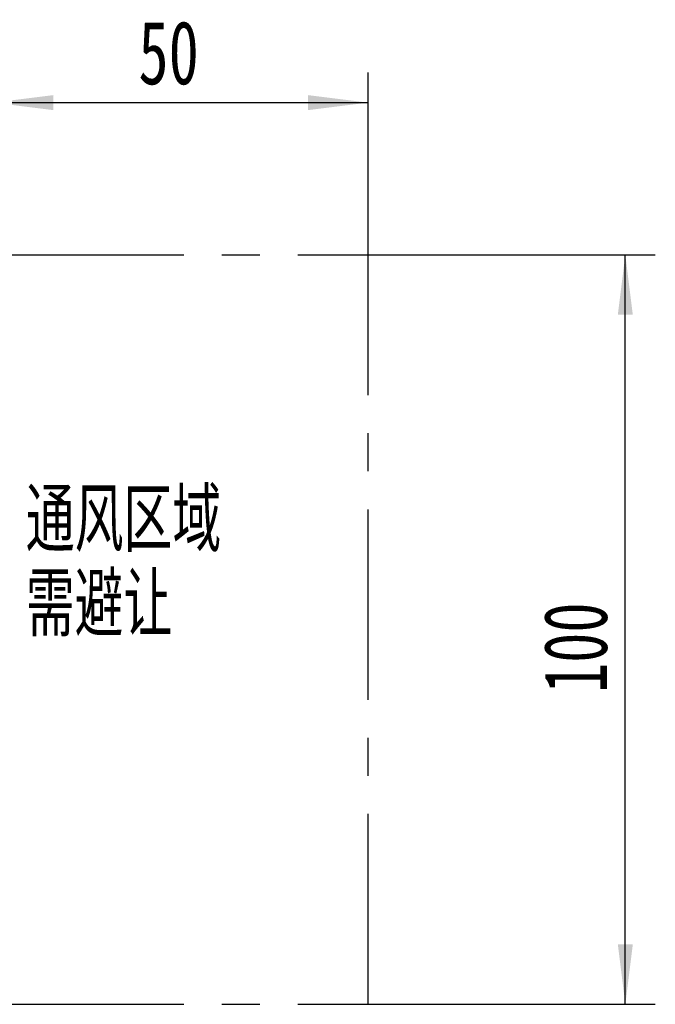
# Model space of a CAD drawing. Header units: millimetres. Extents: x 0 to 420, y 0 to 297.
# Tile 46 of 110: x 215 to 258, y 124 to 190. Entities that reach past the tile are written whole.
import ezdxf

# ---------------------------------------------------------------- set-up
doc = ezdxf.new("R2010")
doc.units = ezdxf.units.MM
doc.linetypes.add('CENTERX2', pattern=[20.32, 12.7, -2.54, 2.54, -2.54])
doc.layers.add('标注层', color=150, linetype='Continuous')
doc.styles.add('SLDTEXTSTYLE0', font='TXT', dxfattribs={"width": 0.7, "bigfont": 'bigfont'})
doc.styles.add('SLDTEXTSTYLE2', font='TXT', dxfattribs={"width": 0.7})
doc.dimstyles.new('SLDDIMSTYLE1', dxfattribs={"dimtxt": 4.850694, "dimasz": 4, "dimexe": 0, "dimexo": 0.0625, "dimgap": 1.212674, "dimtad": 2, "dimlfac": 2, "dimrnd": 1e-09, "dimzin": 12, "dimdsep": 46, "dimtxsty": 'SLDTEXTSTYLE2', "dimsah": 1, "dimcen": 0.09, "dimadec": 0, "dimazin": 3, "dimtfac": 1, "dimtdec": 3, "dimtofl": 0, "dimtmove": 0, "dimatfit": 3, "dimfxl": 1, "dimfrac": 2, "dimtolj": 1, "dimtzin": 12, "dimarcsym": 0})

# ---------------------------------------------------------------- blocks, each defined once
blk = doc.blocks.new('SW_NOTE_1')
at = {"layer": '标注层', "color": 0, "char_height": 4.2333, "attachment_point": 1, "style": 'SLDTEXTSTYLE0'}
for s, insert in [('通风区域', (0, 5.457)), ('需避让', (0, -0.187))]:
    blk.add_mtext(s, dxfattribs=dict(at, insert=insert))
blk = doc.blocks.new('_D_14')
at = {"layer": '标注层'}
for p, q in [((213.679, 173.953), (213.679, 186.105)), ((238.679, 173.953), (238.679, 186.105)), ((213.679, 184.105), (238.679, 184.105))]:
    blk.add_line(p, q, dxfattribs=at)
for points in [[(213.679, 184.105), (217.679, 183.605), (217.679, 184.605)], [(238.679, 184.105), (234.679, 184.605), (234.679, 183.605)]]:
    blk.add_solid(points, dxfattribs=at)
at = {"layer": '标注层', "insert": (223.357, 189.562), "char_height": 4.2333, "attachment_point": 1, "style": 'SLDTEXTSTYLE2'}
blk.add_mtext('50', dxfattribs=at)
blk = doc.blocks.new('_D_15')
at = {"layer": '标注层'}
for p, q in [((238.679, 173.953), (257.837, 173.953)), ((255.837, 123.953), (255.837, 173.953)), ((238.679, 123.953), (257.837, 123.953))]:
    blk.add_line(p, q, dxfattribs=at)
for points in [[(255.837, 173.953), (255.337, 169.953), (256.337, 169.953)], [(255.837, 123.953), (256.337, 127.953), (255.337, 127.953)]]:
    blk.add_solid(points, dxfattribs=at)
at = {"layer": '标注层', "insert": (250.38, 144.719), "char_height": 4.2333, "attachment_point": 1, "rotation": 90, "style": 'SLDTEXTSTYLE2'}
blk.add_mtext('100', dxfattribs=at)

msp = doc.modelspace()

# ---------------------------------------------------------------- linework, layer by layer
at = {"color": 7, "linetype": 'CENTERX2'}
for p, q in [((213.6787, 173.9527), (238.6787, 173.9527)), ((238.6787, 123.9527), (238.6787, 173.9527)), ((213.6787, 123.9527), (238.6787, 123.9527))]:
    msp.add_line(p, q, dxfattribs=at)

# ---------------------------------------------------------------- block references
at = {"layer": '标注层'}
msp.add_blockref('SW_NOTE_1', (215.845, 152.9145), dxfattribs=at)

# ---------------------------------------------------------------- dimensions: what is measured, and where the dimension line sits
dim = msp.add_linear_dim(base=(238.6787, 184.105), p1=(213.6787, 173.9527), p2=(238.6787, 173.9527), dimstyle='SLDDIMSTYLE1', dxfattribs=at)
dim.commit()
dim.dimension.update_dxf_attribs({"geometry": '_D_14', "text_midpoint": (226.1787, 184.105), "dimtype": 160})
dim = msp.add_linear_dim(base=(255.8368, 173.9527), p1=(238.6787, 123.9527), p2=(238.6787, 173.9527), angle=90, dimstyle='SLDDIMSTYLE1', dxfattribs=at)
dim.commit()
dim.dimension.update_dxf_attribs({"geometry": '_D_15', "text_midpoint": (255.8368, 148.9527), "dimtype": 160})

doc.saveas('drawing.dxf')
